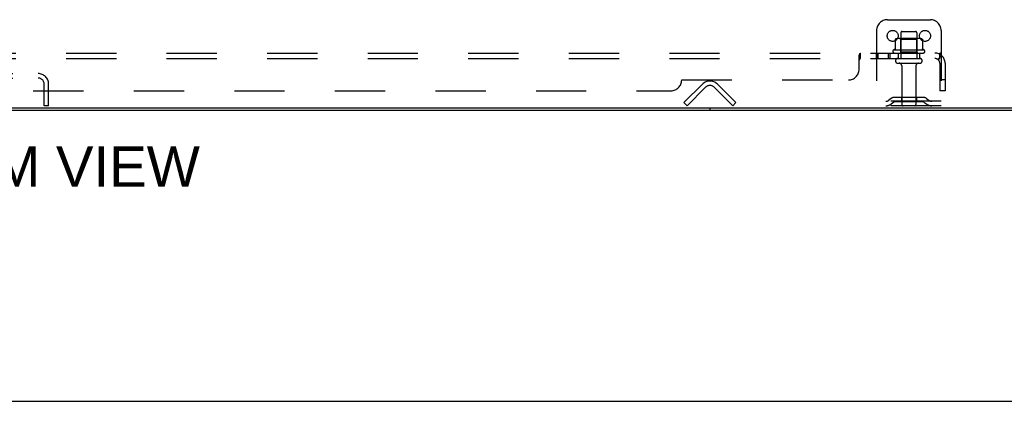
# Model space of a CAD drawing. Header units: inches. Extents: x 0 to 212, y 0 to 138.
# Tile 29 of 256: x 67 to 90, y 0 to 9. Entities that reach past the tile are written whole.
import ezdxf

# ---------------------------------------------------------------- set-up
doc = ezdxf.new("R2010")
doc.units = ezdxf.units.IN
doc.header["$LTSCALE"] = 11.6875
doc.header["$MEASUREMENT"] = 0
doc.linetypes.add('HIDDEN', pattern=[0.2, 0.1, -0.1])
doc.layers.get('0').update_dxf_attribs({"linetype": 'CONTINUOUS'})
for name, color, linetype in [('DEFAULT_2', 8, 'HIDDEN'), ('DIMENSIONS', 7, 'CONTINUOUS'), ('SUBPANEL', 7, 'CONTINUOUS')]:
    doc.layers.add(name, color=color, linetype=linetype)
doc.styles.get("Standard").update_dxf_attribs({"font": 'arial.ttf'})

msp = doc.modelspace()

# ---------------------------------------------------------------- linework, layer by layer
at = {"color": 7, "linetype": 'Continuous'}
for p, q in [((90.845, 6.813), (43.075, 6.813)), ((83.46, 6.813), (83.46, 6.761)), ((0, 0), (212.5, 0))]:
    msp.add_line(p, q, dxfattribs=at)
at = {"color": 3, "linetype": 'Continuous'}
msp.add_line((43.186, 6.761), (90.734, 6.761), dxfattribs=at)
at = {"layer": 'DEFAULT_2', "color": 8, "linetype": 'HIDDEN'}
for p, q in [((87.585, 8.865), (88.585, 8.865)), ((87.335, 8.615), (87.335, 6.865)), ((87.897, 8.56), (87.897, 7.965)), ((87.927, 8.59), (88.242, 8.59)), ((88.272, 8.56), (88.272, 7.965)), ((88.835, 8.615), (88.835, 6.865)), ((87.766, 8.405), (87.766, 8.187)), ((88.34, 8.426), (87.829, 8.426)), ((87.901, 8.406), (87.881, 8.426)), ((88.268, 8.406), (87.901, 8.406)), ((87.901, 8.11), (87.901, 8.406)), ((88.268, 8.406), (88.288, 8.426)), ((88.268, 8.11), (88.268, 8.406)), ((88.403, 8.405), (88.403, 8.187)), ((88.44, 8.16), (87.729, 8.16)), ((87.75, 8.09), (88.419, 8.09)), ((87.901, 8.11), (87.881, 8.09)), ((88.268, 8.11), (87.901, 8.11)), ((88.268, 8.11), (88.288, 8.09)), ((87.827, 7.965), (88.342, 7.965)), ((87.827, 7.855), (88.342, 7.855)), ((87.92, 7.793), (87.92, 6.895)), ((88.25, 7.793), (88.25, 6.895)), ((66.081, 7.615), (67.838, 7.615)), ((66.081, 7.511), (67.838, 7.511)), ((67.981, 6.865), (67.981, 7.369)), ((68.085, 6.865), (68.085, 7.369)), ((82.856, 6.939), (83.285, 7.368)), ((83.634, 7.368), (84.063, 6.939)), ((83.359, 7.295), (82.929, 6.865)), ((83.99, 6.865), (83.56, 7.295)), ((82.929, 6.865), (82.856, 6.939)), ((83.99, 6.865), (84.063, 6.939)), ((88.835, 6.969), (87.335, 6.969)), ((87.677, 7.038), (87.609, 6.989)), ((87.738, 6.953), (87.67, 6.905)), ((88.425, 7.059), (87.744, 7.059)), ((88.425, 6.955), (87.744, 6.955)), ((87.91, 7.059), (87.91, 6.955)), ((88.26, 7.059), (88.26, 6.955)), ((88.431, 6.953), (88.499, 6.905)), ((88.492, 7.038), (88.56, 6.989)), ((68.085, 6.865), (67.981, 6.865)), ((88.835, 6.865), (87.335, 6.865))]:
    msp.add_line(p, q, dxfattribs=at)
for points in [[(87.772, 8.414), (87.77, 8.413), (87.769, 8.412), (87.768, 8.411), (87.767, 8.41), (87.766, 8.408), (87.766, 8.406), (87.766, 8.405)], [(88.397, 8.414), (88.399, 8.413), (88.4, 8.412), (88.401, 8.411), (88.402, 8.41), (88.403, 8.408), (88.403, 8.406), (88.403, 8.405)], [(87.766, 8.187), (87.766, 8.186), (87.765, 8.184), (87.765, 8.183), (87.765, 8.183), (87.764, 8.182), (87.764, 8.181), (87.764, 8.181), (87.763, 8.18), (87.763, 8.18), (87.763, 8.18), (87.762, 8.179), (87.762, 8.179), (87.762, 8.179), (87.761, 8.179), (87.761, 8.179), (87.761, 8.178), (87.761, 8.178), (87.76, 8.178)], [(88.409, 8.178), (88.408, 8.178), (88.408, 8.178), (88.408, 8.179), (88.408, 8.179), (88.407, 8.179), (88.407, 8.179), (88.407, 8.179), (88.406, 8.18), (88.406, 8.18), (88.406, 8.18), (88.405, 8.181), (88.405, 8.181), (88.405, 8.182), (88.404, 8.183), (88.404, 8.183), (88.404, 8.184), (88.403, 8.186), (88.403, 8.187)]]:
    msp.add_lwpolyline(points, dxfattribs=at)
for centre in [(87.71, 8.49), (88.46, 8.49)]:
    msp.add_circle(centre, 0.128, dxfattribs=at)
for centre, radius, start, end in [((87.585, 8.615), 0.25, 90, 180), ((88.585, 8.615), 0.25, 0, 90), ((87.927, 8.56), 0.03, 90, 180), ((88.242, 8.56), 0.03, 0, 90), ((87.829, 8.285), 0.141, 90, 113.95), ((88.34, 8.285), 0.141, 66.05, 90), ((87.75, 8.129), 0.0384, 124.4497, 270), ((88.085, 7.56), 0.698, 117.6814, 120.6631), ((88.085, 7.56), 0.698, 59.3369, 62.3186), ((88.419, 8.129), 0.0384, 270, 55.5503), ((87.827, 7.91), 0.055, 90, 270), ((87.857, 7.793), 0.0625, 0, 90), ((88.312, 7.793), 0.0625, 90, 180), ((88.342, 7.91), 0.055, 270, 90), ((67.838, 7.369), 0.246, 0, 90), ((67.838, 7.369), 0.142, 0, 90), ((83.46, 7.194), 0.246, 45, 135), ((83.46, 7.194), 0.142, 45, 135), ((87.549, 7.073), 0.104, 270, 305.7539), ((87.549, 7.073), 0.208, 270, 305.7539), ((87.744, 6.945), 0.114, 90, 125.7539), ((87.744, 6.945), 0.01, 90, 125.7539), ((87.95, 6.895), 0.03, 180, 270), ((88.22, 6.895), 0.03, 270, 360), ((88.425, 6.945), 0.114, 54.2461, 90), ((88.425, 6.945), 0.01, 54.2461, 90), ((88.62, 7.073), 0.208, 234.2461, 270), ((88.62, 7.073), 0.104, 234.2461, 270)]:
    msp.add_arc(centre, radius, start, end, dxfattribs=at)
at = {"layer": 'SUBPANEL', "color": 8, "linetype": 'HIDDEN'}
for p, q in [((45.116, 8.09), (88.803, 8.09)), ((86.928, 7.715), (86.928, 8.036)), ((86.964, 7.965), (86.964, 8.09)), ((87.325, 8.09), (87.325, 7.965)), ((87.364, 8.09), (87.364, 7.965)), ((87.606, 8.09), (87.606, 7.965)), ((87.645, 8.09), (87.645, 7.965)), ((87.835, 8.09), (87.835, 7.965)), ((88.335, 8.09), (88.335, 7.965)), ((88.842, 8.036), (88.762, 7.94)), ((88.803, 7.965), (88.803, 8.09)), ((45.116, 7.965), (88.803, 7.965)), ((86.956, 7.962), (86.958, 7.963)), ((88.803, 7.853), (88.803, 7.215)), ((88.928, 7.853), (88.928, 7.215)), ((82.803, 7.465), (86.678, 7.465)), ((88.928, 7.465), (88.803, 7.465)), ((51.366, 7.215), (82.553, 7.215)), ((88.928, 7.215), (88.803, 7.215))]:
    msp.add_line(p, q, dxfattribs=at)
for points in [[(86.928, 8.036), (86.93, 8.038), (86.931, 8.041), (86.933, 8.044), (86.935, 8.047)], [(86.935, 8.047), (86.936, 8.05), (86.938, 8.053), (86.939, 8.057)], [(86.939, 8.057), (86.942, 8.064), (86.944, 8.068)], [(86.944, 8.068), (86.945, 8.071), (86.947, 8.074)], [(86.947, 8.074), (86.948, 8.077), (86.95, 8.08)], [(86.95, 8.08), (86.952, 8.083), (86.954, 8.085), (86.956, 8.087), (86.957, 8.088), (86.959, 8.089), (86.961, 8.09), (86.962, 8.09), (86.964, 8.09)], [(86.952, 8.083), (86.954, 8.085), (86.956, 8.087), (86.957, 8.088)], [(86.959, 8.089), (86.961, 8.09), (86.962, 8.09), (86.964, 8.09)], [(88.803, 8.025), (88.803, 8.025), (88.803, 8.025), (88.803, 8.025), (88.803, 8.024), (88.803, 8.024), (88.803, 8.024), (88.803, 8.023), (88.803, 8.022), (88.803, 8.022), (88.803, 8.021), (88.803, 8.021), (88.803, 8.02), (88.802, 8.019), (88.802, 8.019), (88.802, 8.018), (88.802, 8.017), (88.802, 8.017), (88.802, 8.016), (88.802, 8.015), (88.801, 8.015), (88.801, 8.014), (88.801, 8.013), (88.801, 8.012), (88.801, 8.012), (88.801, 8.011), (88.8, 8.01), (88.8, 8.009), (88.8, 8.009), (88.8, 8.008), (88.8, 8.007), (88.799, 8.006), (88.799, 8.006), (88.799, 8.005), (88.799, 8.004), (88.798, 8.003), (88.798, 8.002), (88.798, 8.001), (88.798, 8.001), (88.797, 8), (88.797, 7.999), (88.797, 7.998), (88.797, 7.997), (88.796, 7.996), (88.796, 7.995), (88.796, 7.994), (88.795, 7.994), (88.795, 7.993), (88.795, 7.992), (88.794, 7.991), (88.794, 7.99), (88.794, 7.989), (88.793, 7.988), (88.793, 7.987), (88.792, 7.986), (88.792, 7.985), (88.792, 7.984), (88.791, 7.983), (88.791, 7.982), (88.79, 7.981), (88.79, 7.98), (88.79, 7.979), (88.789, 7.978), (88.789, 7.977), (88.788, 7.977), (88.788, 7.976), (88.788, 7.975), (88.787, 7.974), (88.787, 7.973), (88.787, 7.973), (88.786, 7.972), (88.786, 7.971), (88.785, 7.97), (88.785, 7.97), (88.785, 7.969), (88.784, 7.968), (88.784, 7.968), (88.784, 7.967), (88.783, 7.966), (88.783, 7.966), (88.783, 7.965), (88.782, 7.964), (88.782, 7.964), (88.781, 7.963), (88.781, 7.963), (88.781, 7.962), (88.781, 7.962), (88.78, 7.962), (88.78, 7.962)], [(88.823, 8.068), (88.822, 8.071), (88.82, 8.074), (88.819, 8.077), (88.817, 8.08), (88.816, 8.083), (88.814, 8.085), (88.812, 8.087), (88.81, 8.088), (88.808, 8.089), (88.806, 8.09), (88.805, 8.09), (88.803, 8.09)], [(88.803, 8.022), (88.803, 8.023), (88.803, 8.023), (88.803, 8.024), (88.803, 8.024), (88.803, 8.025), (88.803, 8.025), (88.803, 8.025), (88.803, 8.025), (88.803, 8.025)], [(88.842, 8.036), (88.84, 8.038), (88.838, 8.041), (88.835, 8.044), (88.834, 8.047), (88.832, 8.05), (88.83, 8.053), (88.828, 8.057), (88.827, 8.061), (88.823, 8.068)], [(86.928, 7.94), (86.93, 7.939), (86.932, 7.939), (86.933, 7.939), (86.935, 7.94), (86.937, 7.94), (86.938, 7.941), (86.94, 7.942), (86.941, 7.943), (86.943, 7.944), (86.944, 7.946), (86.945, 7.947), (86.947, 7.949), (86.948, 7.951), (86.951, 7.955)], [(86.928, 7.94), (86.93, 7.939), (86.932, 7.939), (86.933, 7.939), (86.935, 7.94), (86.937, 7.94), (86.938, 7.941), (86.94, 7.942), (86.941, 7.943), (86.943, 7.944), (86.944, 7.946), (86.945, 7.947)], [(86.951, 7.955), (86.952, 7.957), (86.953, 7.959), (86.955, 7.96)], [(86.953, 7.959), (86.955, 7.96), (86.956, 7.962), (86.958, 7.963), (86.959, 7.964), (86.961, 7.965), (86.962, 7.965), (86.964, 7.965)], [(86.959, 7.964), (86.961, 7.965), (86.962, 7.965), (86.964, 7.965)], [(88.762, 7.94), (88.763, 7.939), (88.764, 7.939), (88.765, 7.939), (88.766, 7.94), (88.767, 7.94), (88.768, 7.941), (88.769, 7.942), (88.771, 7.943), (88.772, 7.944), (88.774, 7.946), (88.776, 7.947), (88.78, 7.951)], [(88.78, 7.951), (88.782, 7.953), (88.784, 7.955), (88.786, 7.957), (88.789, 7.959), (88.791, 7.96), (88.793, 7.962), (88.796, 7.963), (88.798, 7.964), (88.8, 7.965), (88.802, 7.965), (88.803, 7.965)], [(88.78, 7.962), (88.78, 7.961), (88.78, 7.961), (88.78, 7.961), (88.78, 7.961), (88.78, 7.962), (88.781, 7.962), (88.781, 7.962), (88.781, 7.963), (88.781, 7.963), (88.782, 7.963), (88.782, 7.964), (88.782, 7.964), (88.783, 7.965), (88.783, 7.965)]]:
    msp.add_lwpolyline(points, dxfattribs=at)
for centre, radius, start, end in [((88.691, 7.853), 0.237, 0, 90), ((88.691, 7.853), 0.112, 0, 90), ((86.678, 7.715), 0.25, 270, 360), ((82.553, 7.465), 0.25, 270, 360)]:
    msp.add_arc(centre, radius, start, end, dxfattribs=at)

# ---------------------------------------------------------------- texts
at = {"layer": 'DIMENSIONS', "color": 2, "linetype": 'Continuous', "insert": (66.945, 5.922), "char_height": 0.9375, "width": 9.29136, "attachment_point": 2, "line_spacing_factor": 0.9}
msp.add_mtext('BOTTOM VIEW', dxfattribs=at)

doc.saveas('drawing.dxf')
